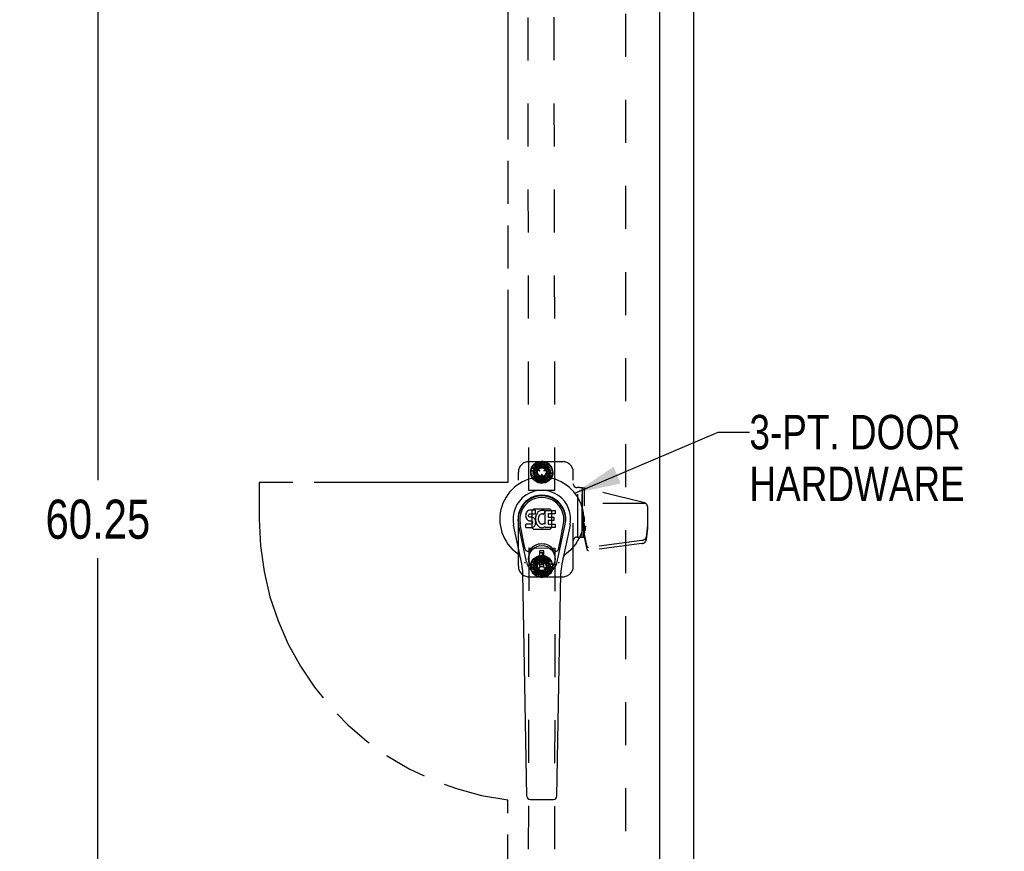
# Model space of a CAD drawing. Header units: inches. Extents: x 0 to 187, y 0 to 121.
# Tile 23 of 44: x 69 to 93, y 40 to 60. Entities that reach past the tile are written whole.
import ezdxf

# ---------------------------------------------------------------- set-up
doc = ezdxf.new("R2010")
doc.units = ezdxf.units.IN
doc.header["$LTSCALE"] = 10.270299
doc.header["$MEASUREMENT"] = 0
doc.linetypes.add('HIDDEN', pattern=[0.2, 0.1, -0.1])
doc.linetypes.add('PHANTOM', pattern=[0.8, 0.45, -0.05, 0.1, -0.05, 0.1, -0.05])
doc.layers.get('0').update_dxf_attribs({"linetype": 'CONTINUOUS'})
for name, color, linetype in [('02___PRT_ALL_AXES', 7, 'CONTINUOUS'), ('AVAILABLE_DOOR_SPACE', 7, 'CONTINUOUS'), ('DEFAULT_2', 8, 'HIDDEN'), ('DIMENSIONS', 7, 'CONTINUOUS')]:
    doc.layers.add(name, color=color, linetype=linetype)
doc.styles.get("Standard").update_dxf_attribs({"font": 'txt', "width": 0.8})
doc.dimstyles.new('DIMSTYLE_2', dxfattribs={"dimtxt": 0.933664, "dimasz": 1.098428, "dimexe": 0.09, "dimexo": 0.07, "dimgap": 0.0425, "dimtad": 0, "dimtih": 1, "dimtoh": 1, "dimzin": 4, "dimdsep": 46, "dimtxsty": 'Standard', "dimblk": '_FILLED', "dimblk1": '_FILLED', "dimblk2": '_FILLED', "dimcen": 0.09, "dimadec": 0, "dimazin": 0, "dimtfac": 1, "dimtofl": 0, "dimtmove": 0, "dimatfit": 3, "dimldrblk": '_FILLED', "dimfxl": 0, "dimtolj": 1, "dimtzin": 4, "dimarcsym": 0})
doc.dimstyles.get("Standard").update_dxf_attribs({"dimtxt": 0.933664, "dimasz": 1.098428, "dimexe": 0.09, "dimexo": 0.07, "dimgap": 0.09, "dimtad": 0, "dimtih": 1, "dimtoh": 1, "dimzin": 4, "dimdsep": 46, "dimtxsty": 'Standard', "dimblk": '_FILLED', "dimblk1": '_FILLED', "dimblk2": '_FILLED', "dimcen": 0.09, "dimadec": 0, "dimazin": 0, "dimtp": 0.01, "dimtm": 0.01, "dimtfac": 1, "dimtofl": 0, "dimtmove": 0, "dimatfit": 3, "dimldrblk": '_FILLED', "dimfxl": 0, "dimtolj": 1, "dimtzin": 4, "dimarcsym": 0})

# ---------------------------------------------------------------- blocks, each defined once
blk = doc.blocks.new('_FILLED')
at = {"color": 0, "linetype": 'ByBlock'}
blk.add_solid([(0, 0), (-1, 0.2), (-1, -0.2)], dxfattribs=at)
blk = doc.blocks.new('*D15')
at = {"layer": 'DIMENSIONS', "color": 2, "linetype": 'Continuous'}
for p, q in [((71.272, 77.777), (71.272, 48.586)), ((71.272, 17.527), (71.272, 46.719))]:
    blk.add_line(p, q, dxfattribs=at)
at = {"layer": 'DIMENSIONS', "color": 2, "linetype": 'Continuous', "xscale": 1.0984277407, "yscale": 1.0984277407, "zscale": 1.0984277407}
for p, rotation in [((71.272, 77.777), 90), ((71.272, 17.527), 270)]:
    blk.add_blockref('_FILLED', p, dxfattribs=dict(at, rotation=rotation))
at = {"layer": 'DIMENSIONS', "color": 2, "linetype": 'Continuous', "insert": (71.272, 48.119), "char_height": 0.9337, "width": 3.73465, "attachment_point": 2, "line_spacing_factor": 0.9}
blk.add_mtext('60.25', dxfattribs=at)

msp = doc.modelspace()

# ---------------------------------------------------------------- linework, layer by layer
at = {"color": 3, "linetype": 'Continuous'}
for p, q in [((85.497, 9.756), (85.497, 81.548)), ((84.684, 78.798), (84.684, 16.506))]:
    msp.add_line(p, q, dxfattribs=at)
at = {"color": 7, "linetype": 'Continuous'}
for p, q in [((81.487, 47.767), (81.485, 47.743)), ((81.485, 47.743), (81.486, 47.719)), ((81.492, 47.79), (81.487, 47.767)), ((81.502, 47.812), (81.492, 47.79)), ((81.515, 47.832), (81.502, 47.812)), ((81.524, 47.84), (81.515, 47.832)), ((81.533, 47.847), (81.524, 47.84)), ((81.555, 47.856), (81.533, 47.847)), ((81.578, 47.864), (81.555, 47.856)), ((81.556, 47.731), (81.557, 47.746)), ((81.557, 47.724), (81.556, 47.731)), ((81.557, 47.746), (81.559, 47.761)), ((81.559, 47.716), (81.557, 47.724)), ((81.559, 47.761), (81.562, 47.768)), ((81.562, 47.768), (81.568, 47.773)), ((81.568, 47.773), (81.582, 47.777)), ((81.718, 47.864), (81.578, 47.864)), ((81.582, 47.777), (81.597, 47.778)), ((81.597, 47.778), (81.71, 47.778)), ((81.71, 47.778), (81.716, 47.779)), ((81.716, 47.779), (81.718, 47.784)), ((81.72, 47.821), (81.718, 47.864)), ((81.718, 47.784), (81.719, 47.797)), ((81.719, 47.797), (81.72, 47.821)), ((81.732, 47.743), (81.726, 47.722)), ((81.741, 47.764), (81.732, 47.743)), ((81.752, 47.783), (81.741, 47.764)), ((81.765, 47.801), (81.752, 47.783)), ((81.779, 47.818), (81.765, 47.801)), ((81.796, 47.833), (81.779, 47.818)), ((81.801, 47.722), (81.795, 47.71)), ((81.814, 47.846), (81.796, 47.833)), ((81.815, 47.745), (81.801, 47.722)), ((81.834, 47.855), (81.814, 47.846)), ((81.823, 47.756), (81.815, 47.745)), ((81.834, 47.763), (81.823, 47.756)), ((81.856, 47.86), (81.834, 47.855)), ((81.859, 47.774), (81.834, 47.763)), ((81.878, 47.862), (81.856, 47.86)), ((81.871, 47.777), (81.859, 47.774)), ((81.885, 47.777), (81.871, 47.777)), ((81.901, 47.862), (81.878, 47.862)), ((81.898, 47.774), (81.885, 47.777)), ((81.91, 47.769), (81.898, 47.774)), ((81.912, 47.86), (81.901, 47.862)), ((81.922, 47.857), (81.912, 47.86)), ((81.943, 47.839), (81.916, 47.771)), ((81.941, 47.845), (81.922, 47.857)), ((81.951, 47.862), (82.188, 47.862)), ((81.951, 47.536), (81.951, 47.862)), ((82.021, 47.774), (82.021, 47.706)), ((82.188, 47.778), (82.026, 47.778)), ((82.193, 47.857), (82.193, 47.783)), ((81.395, 46.583), (81.198, 47.509)), ((81.506, 46.63), (81.313, 47.533)), ((81.361, 47.307), (81.317, 47.534)), ((81.429, 47.16), (81.354, 47.541)), ((81.486, 47.719), (81.49, 47.695)), ((81.488, 47.457), (81.488, 47.532)), ((81.49, 47.695), (81.498, 47.673)), ((81.552, 47.537), (81.492, 47.536)), ((81.498, 47.673), (81.511, 47.653)), ((81.511, 47.653), (81.528, 47.636)), ((81.528, 47.636), (81.547, 47.623)), ((81.547, 47.623), (81.559, 47.618)), ((81.613, 47.537), (81.552, 47.537)), ((81.564, 47.71), (81.559, 47.716)), ((81.559, 47.618), (81.57, 47.616)), ((81.57, 47.706), (81.564, 47.71)), ((81.585, 47.702), (81.57, 47.706)), ((81.57, 47.616), (81.618, 47.616)), ((81.609, 47.703), (81.585, 47.702)), ((81.633, 47.702), (81.609, 47.703)), ((81.628, 47.538), (81.613, 47.537)), ((81.618, 47.616), (81.625, 47.615)), ((81.625, 47.615), (81.632, 47.613)), ((81.634, 47.542), (81.628, 47.538)), ((81.632, 47.613), (81.638, 47.608)), ((81.656, 47.696), (81.633, 47.702)), ((81.64, 47.547), (81.634, 47.542)), ((81.638, 47.608), (81.643, 47.602)), ((81.649, 47.559), (81.64, 47.547)), ((81.643, 47.602), (81.65, 47.589)), ((81.652, 47.566), (81.649, 47.559)), ((81.65, 47.589), (81.652, 47.574)), ((81.652, 47.574), (81.652, 47.566)), ((81.667, 47.692), (81.656, 47.696)), ((81.677, 47.685), (81.667, 47.692)), ((81.694, 47.668), (81.677, 47.685)), ((81.68, 47.472), (81.697, 47.488)), ((81.707, 47.648), (81.694, 47.668)), ((81.697, 47.488), (81.703, 47.498)), ((81.703, 47.498), (81.709, 47.509)), ((81.717, 47.626), (81.707, 47.648)), ((81.709, 47.509), (81.717, 47.532)), ((81.723, 47.603), (81.717, 47.626)), ((81.717, 47.532), (81.724, 47.555)), ((81.722, 47.7), (81.718, 47.655)), ((81.718, 47.655), (81.718, 47.633)), ((81.718, 47.633), (81.722, 47.611)), ((81.726, 47.722), (81.722, 47.7)), ((81.722, 47.611), (81.726, 47.589)), ((81.725, 47.579), (81.723, 47.603)), ((81.724, 47.555), (81.725, 47.579)), ((81.726, 47.589), (81.733, 47.568)), ((81.733, 47.568), (81.755, 47.529)), ((81.755, 47.529), (81.767, 47.51)), ((81.767, 47.51), (81.782, 47.494)), ((81.782, 47.494), (81.798, 47.479)), ((81.788, 47.671), (81.787, 47.644)), ((81.787, 47.644), (81.788, 47.631)), ((81.791, 47.698), (81.788, 47.671)), ((81.788, 47.631), (81.791, 47.618)), ((81.795, 47.71), (81.791, 47.698)), ((81.791, 47.618), (81.802, 47.593)), ((81.802, 47.593), (81.815, 47.57)), ((81.815, 47.57), (81.824, 47.56)), ((81.824, 47.56), (81.834, 47.551)), ((81.834, 47.551), (81.845, 47.544)), ((81.845, 47.544), (81.857, 47.539)), ((81.857, 47.539), (81.87, 47.537)), ((81.87, 47.537), (81.884, 47.536)), ((81.884, 47.536), (81.897, 47.538)), ((81.897, 47.538), (81.91, 47.542)), ((81.91, 47.542), (81.922, 47.548)), ((81.922, 47.548), (81.933, 47.555)), ((81.939, 47.554), (81.951, 47.536)), ((82.023, 47.615), (82.023, 47.538)), ((82.026, 47.702), (82.157, 47.702)), ((82.157, 47.62), (82.027, 47.62)), ((82.027, 47.533), (82.189, 47.533)), ((82.162, 47.697), (82.162, 47.624)), ((82.193, 47.529), (82.193, 47.457)), ((82.237, 46.63), (82.43, 47.533)), ((82.314, 47.16), (82.389, 47.541)), ((82.545, 47.509), (82.348, 46.583)), ((82.382, 47.307), (82.426, 47.534)), ((81.493, 47.452), (81.637, 47.452)), ((81.637, 47.452), (81.649, 47.454)), ((81.649, 47.454), (81.66, 47.458)), ((81.66, 47.458), (81.68, 47.472)), ((81.798, 47.479), (81.816, 47.465)), ((81.816, 47.465), (81.826, 47.46)), ((81.826, 47.46), (81.836, 47.456)), ((81.836, 47.456), (81.858, 47.451)), ((81.858, 47.451), (81.88, 47.448)), ((81.88, 47.448), (81.902, 47.451)), ((81.902, 47.451), (81.923, 47.458)), ((81.923, 47.458), (81.942, 47.469)), ((81.942, 47.469), (81.943, 47.47)), ((81.953, 47.47), (81.943, 47.47)), ((81.953, 47.457), (81.953, 47.47)), ((82.189, 47.452), (81.958, 47.452)), ((81.477, 46.935), (81.429, 47.16)), ((82.266, 46.935), (82.314, 47.16)), ((81.917, 46.895), (81.826, 46.895)), ((81.826, 46.521), (81.826, 46.895)), ((81.826, 46.855), (81.917, 46.855)), ((81.877, 46.855), (81.877, 46.777)), ((81.917, 46.521), (81.917, 46.895)), ((81.917, 46.56), (81.826, 46.56)), ((81.917, 46.777), (81.877, 46.777)), ((81.514, 41.037), (81.421, 46.357)), ((81.826, 46.521), (81.917, 46.521)), ((82.229, 41.037), (82.322, 46.357)), ((81.592, 40.959), (82.151, 40.959))]:
    msp.add_line(p, q, dxfattribs=at)
for points in [[(81.473, 46.599), (81.472, 46.605), (81.47, 46.61), (81.469, 46.616), (81.467, 46.622)], [(82.276, 46.622), (82.275, 46.616), (82.273, 46.61), (82.272, 46.605), (82.27, 46.599)]]:
    msp.add_lwpolyline(points, dxfattribs=at)
for radius in [0.317, 0.313]:
    msp.add_circle((81.872, 46.708), radius, dxfattribs=at)
for centre, radius, start, end in [((81.872, 47.652), 1.004, 305.5066, 234.4934), ((81.872, 47.652), 0.689, 347.9703, 192.0297), ((81.872, 47.652), 0.571, 347.9703, 192.0297), ((81.872, 47.642), 0.527, 348.9402, 191.0594), ((81.912, 47.773), 0.00448, 246.1578, 339.0016), ((81.938, 47.841), 0.00448, 339.0016, 51.8729), ((82.026, 47.774), 0.00448, 90, 180), ((82.188, 47.857), 0.00448, 0, 90), ((82.188, 47.783), 0.00448, 270, 360), ((81.492, 47.532), 0.00448, 90, 180.0119), ((81.936, 47.551), 0.00448, 34.0893, 127.3444), ((82.026, 47.706), 0.00448, 180, 270), ((82.027, 47.615), 0.00448, 90, 180), ((82.027, 47.538), 0.00448, 180, 270), ((82.157, 47.697), 0.00448, 0, 90), ((82.157, 47.624), 0.00448, 270, 360), ((82.189, 47.529), 0.00448, 0, 90), ((81.493, 47.457), 0.00483, 180, 270), ((81.958, 47.457), 0.00448, 180, 270), ((82.189, 47.457), 0.00448, 270, 360), ((81.872, 46.708), 0.354, 35.4237, 144.5763), ((81.174, 46.675), 0.197, 12.0297, 54.4934), ((81.535, 46.947), 0.0591, 192.0297, 324.5763), ((82.208, 46.947), 0.0591, 215.4237, 347.9703), ((82.569, 46.675), 0.197, 125.5066, 167.9703), ((80.24, 46.336), 1.181, 1, 12.0297), ((81.872, 46.708), 0.374, 192.0297, 347.9703), ((83.503, 46.336), 1.181, 167.9703, 179), ((81.592, 41.038), 0.0787, 181, 270), ((82.151, 41.038), 0.0787, 270, 359)]:
    msp.add_arc(centre, radius, start, end, dxfattribs=at)
msp.add_ellipse((81.872, 47.642), major_axis=(0, 0.565), ratio=0.999848, start_param=-1.76365, end_param=1.76365, dxfattribs=at)
at = {"layer": '02___PRT_ALL_AXES', "color": 8, "linetype": 'HIDDEN'}
for p, q in [((81.56, 48.339), (81.512, 77.839)), ((82.185, 48.34), (82.137, 77.84)), ((82.185, 48.34), (81.56, 48.339)), ((82.832, 48.4), (82.832, 47.223)), ((82.711, 47.223), (82.833, 47.223)), ((81.56, 46.965), (81.512, 17.466)), ((81.56, 46.965), (82.185, 46.964)), ((82.185, 46.964), (82.137, 17.465))]:
    msp.add_line(p, q, dxfattribs=at)
for centre, radius in [((81.872, 48.777), 0.195), ((81.871, 48.777), 0.172), ((81.872, 46.527), 0.195), ((81.871, 46.527), 0.172)]:
    msp.add_circle(centre, radius, dxfattribs=at)
at = {"layer": 'AVAILABLE_DOOR_SPACE', "color": 4, "linetype": 'PHANTOM'}
for p, q in [((81.059, 77.777), (81.059, 48.527)), ((81.059, 48.527), (75.122, 48.527)), ((75.122, 48.527), (75.122, 47.652)), ((81.059, 17.527), (81.059, 40.951))]:
    msp.add_line(p, q, dxfattribs=at)
msp.add_arc((81.872, 47.652), 6.75, 180, 263.0865, dxfattribs=at)
at = {"layer": 'DEFAULT_2', "color": 8, "linetype": 'HIDDEN'}
for p, q in [((83.872, 78.204), (83.872, 17.1)), ((81.561, 49.027), (82.371, 49.027)), ((81.61, 48.823), (81.643, 48.901)), ((81.641, 48.909), (81.699, 48.971)), ((81.641, 48.909), (81.766, 48.838)), ((81.763, 48.832), (81.643, 48.901)), ((81.762, 48.956), (81.662, 48.782)), ((81.766, 48.838), (81.675, 48.946)), ((81.788, 48.866), (81.699, 48.971)), ((81.701, 48.98), (81.776, 49.019)), ((81.701, 48.98), (81.793, 48.87)), ((81.793, 48.87), (81.745, 49.003)), ((81.972, 48.961), (81.771, 48.961)), ((81.823, 48.889), (81.776, 49.019)), ((81.78, 49.026), (81.865, 49.037)), ((81.78, 49.026), (81.83, 48.891)), ((81.83, 48.891), (81.83, 49.032)), ((81.865, 48.899), (81.865, 49.037)), ((81.871, 49.042), (81.954, 49.023)), ((81.871, 49.042), (81.871, 48.899)), ((81.871, 48.899), (81.919, 49.031)), ((81.907, 48.894), (81.954, 49.023)), ((81.962, 49.027), (81.913, 48.892)), ((81.913, 48.892), (82.004, 49)), ((81.945, 48.875), (82.033, 48.98)), ((82.042, 48.981), (81.95, 48.87)), ((81.95, 48.87), (82.072, 48.941)), ((81.962, 49.027), (82.033, 48.98)), ((81.974, 48.844), (82.093, 48.913)), ((82.101, 48.91), (81.977, 48.838)), ((82.081, 48.782), (81.981, 48.956)), ((82.093, 48.913), (82.042, 48.981)), ((82.126, 48.829), (82.101, 48.91)), ((81.311, 46.527), (81.311, 48.777)), ((81.61, 48.823), (81.751, 48.798)), ((81.61, 48.73), (81.615, 48.815)), ((81.61, 48.73), (81.751, 48.756)), ((81.751, 48.756), (81.613, 48.78)), ((81.75, 48.791), (81.615, 48.815)), ((81.753, 48.749), (81.617, 48.725)), ((81.642, 48.644), (81.617, 48.725)), ((81.766, 48.716), (81.627, 48.691)), ((81.751, 48.798), (81.629, 48.868)), ((81.642, 48.644), (81.766, 48.716)), ((81.769, 48.71), (81.65, 48.641)), ((81.662, 48.772), (81.763, 48.598)), ((81.793, 48.683), (81.671, 48.613)), ((81.701, 48.573), (81.793, 48.683)), ((81.799, 48.679), (81.71, 48.573)), ((81.754, 48.846), (81.753, 48.844)), ((81.813, 48.804), (81.755, 48.837)), ((81.761, 48.848), (81.819, 48.814)), ((81.82, 48.805), (81.821, 48.807)), ((81.866, 48.645), (81.866, 48.713)), ((81.873, 48.718), (81.871, 48.718)), ((81.878, 48.713), (81.878, 48.645)), ((81.92, 48.665), (81.967, 48.535)), ((81.922, 48.807), (81.923, 48.806)), ((81.924, 48.814), (81.982, 48.848)), ((81.988, 48.838), (81.93, 48.804)), ((82.043, 48.574), (81.95, 48.684)), ((81.95, 48.684), (81.998, 48.551)), ((81.955, 48.688), (82.044, 48.582)), ((81.977, 48.838), (82.116, 48.863)), ((82.102, 48.645), (81.977, 48.716)), ((81.977, 48.716), (82.068, 48.608)), ((81.98, 48.722), (82.1, 48.653)), ((81.981, 48.598), (82.081, 48.772)), ((81.99, 48.845), (81.989, 48.846)), ((81.99, 48.805), (82.126, 48.829)), ((82.133, 48.823), (81.992, 48.798)), ((81.992, 48.798), (82.13, 48.774)), ((82.133, 48.731), (81.992, 48.756)), ((81.992, 48.756), (82.114, 48.686)), ((81.993, 48.763), (82.129, 48.739)), ((82.1, 48.653), (82.133, 48.731)), ((82.129, 48.739), (82.133, 48.823)), ((82.621, 46.527), (82.621, 48.777)), ((81.701, 48.573), (81.65, 48.641)), ((81.71, 48.573), (81.781, 48.527)), ((81.83, 48.662), (81.74, 48.554)), ((81.972, 48.593), (81.771, 48.593)), ((81.781, 48.527), (81.83, 48.662)), ((81.836, 48.66), (81.789, 48.53)), ((81.789, 48.53), (81.872, 48.511)), ((81.872, 48.655), (81.824, 48.523)), ((81.871, 48.64), (81.873, 48.64)), ((81.872, 48.511), (81.872, 48.655)), ((81.878, 48.655), (81.879, 48.517)), ((81.879, 48.517), (81.963, 48.528)), ((81.913, 48.662), (81.914, 48.522)), ((81.963, 48.528), (81.913, 48.662)), ((81.967, 48.535), (82.043, 48.574)), ((82.044, 48.582), (82.102, 48.645)), ((82.711, 48.407), (82.712, 48.407)), ((82.728, 47.223), (82.728, 48.407)), ((82.729, 47.223), (82.729, 48.407)), ((82.833, 47.223), (82.833, 48.4)), ((82.891, 47.969), (82.891, 48.391)), ((84.323, 48.044), (82.949, 48.378)), ((84.357, 48.027), (82.891, 48.027)), ((81.635, 47.847), (81.635, 47.457)), ((81.639, 47.858), (81.665, 47.884)), ((82.066, 47.888), (81.676, 47.888)), ((82.077, 47.884), (82.103, 47.858)), ((82.108, 47.457), (82.108, 47.847)), ((84.391, 47.956), (84.391, 47.437)), ((82.891, 47.592), (82.891, 47.705)), ((82.891, 47.423), (82.891, 47.551)), ((84.391, 47.507), (84.364, 47.226)), ((81.665, 47.42), (81.639, 47.446)), ((81.676, 47.415), (82.066, 47.415)), ((82.103, 47.446), (82.077, 47.42)), ((82.871, 47.473), (82.914, 47.473)), ((82.871, 47.223), (82.871, 47.473)), ((82.888, 47.396), (82.871, 47.473)), ((82.871, 47.266), (82.871, 47.277)), ((82.871, 47.256), (82.871, 47.266)), ((82.871, 47.25), (82.871, 47.256)), ((82.885, 47.36), (82.889, 47.335)), ((82.89, 47.382), (82.914, 47.382)), ((82.891, 47.223), (82.891, 47.367)), ((82.951, 46.995), (82.891, 47.298)), ((82.892, 47.477), (82.914, 47.477)), ((82.914, 47.382), (82.914, 47.477)), ((84.391, 47.437), (84.364, 47.156)), ((82.729, 47.223), (82.728, 47.223)), ((82.832, 47.223), (82.891, 47.223)), ((82.872, 47.246), (82.871, 47.25)), ((82.872, 47.243), (82.872, 47.246)), ((82.872, 47.242), (82.872, 47.243)), ((82.872, 47.24), (82.872, 47.242)), ((82.872, 47.239), (82.872, 47.24)), ((82.872, 47.238), (82.872, 47.239)), ((82.872, 47.239), (82.872, 47.239)), ((82.872, 47.237), (82.872, 47.238)), ((82.872, 47.236), (82.872, 47.237)), ((82.872, 47.237), (82.872, 47.237)), ((82.888, 47.244), (82.891, 47.228)), ((82.951, 46.925), (82.891, 47.228)), ((84.261, 47.142), (82.986, 46.976)), ((84.261, 47.072), (82.986, 46.906)), ((84.364, 47.226), (84.362, 47.217)), ((84.364, 47.156), (84.362, 47.146)), ((84.364, 47.226), (84.364, 47.226)), ((84.364, 47.156), (84.364, 47.226)), ((84.364, 47.226), (84.364, 47.156)), ((84.364, 47.156), (84.364, 47.156)), ((81.781, 46.777), (81.865, 46.787)), ((81.83, 46.642), (81.83, 46.783)), ((81.865, 46.649), (81.865, 46.787)), ((81.872, 46.793), (81.955, 46.774)), ((81.872, 46.793), (81.872, 46.649)), ((81.61, 46.574), (81.644, 46.652)), ((81.61, 46.574), (81.751, 46.549)), ((81.61, 46.482), (81.615, 46.567)), ((81.75, 46.542), (81.615, 46.567)), ((81.751, 46.549), (81.63, 46.62)), ((81.642, 46.661), (81.7, 46.723)), ((81.642, 46.661), (81.766, 46.589)), ((81.763, 46.583), (81.644, 46.652)), ((81.763, 46.707), (81.662, 46.533)), ((81.766, 46.589), (81.676, 46.697)), ((81.788, 46.617), (81.7, 46.723)), ((81.701, 46.731), (81.777, 46.769)), ((81.701, 46.731), (81.793, 46.621)), ((81.793, 46.621), (81.745, 46.754)), ((81.972, 46.712), (81.771, 46.712)), ((81.824, 46.64), (81.777, 46.769)), ((81.781, 46.777), (81.83, 46.642)), ((81.866, 46.591), (81.866, 46.659)), ((81.873, 46.664), (81.871, 46.664)), ((81.871, 46.586), (81.873, 46.586)), ((81.872, 46.649), (81.92, 46.782)), ((81.878, 46.659), (81.878, 46.591)), ((81.907, 46.644), (81.955, 46.774)), ((81.963, 46.777), (81.913, 46.642)), ((81.913, 46.642), (82.004, 46.75)), ((81.945, 46.625), (82.034, 46.73)), ((82.043, 46.731), (81.95, 46.621)), ((81.95, 46.621), (82.072, 46.691)), ((81.963, 46.777), (82.034, 46.73)), ((81.974, 46.594), (82.093, 46.663)), ((82.102, 46.66), (81.977, 46.588)), ((81.977, 46.588), (82.116, 46.612)), ((82.081, 46.532), (81.981, 46.707)), ((81.99, 46.555), (82.126, 46.579)), ((82.133, 46.573), (81.992, 46.548)), ((81.992, 46.548), (82.13, 46.524)), ((82.093, 46.663), (82.043, 46.731)), ((82.126, 46.579), (82.102, 46.66)), ((82.128, 46.488), (82.133, 46.573)), ((81.61, 46.482), (81.751, 46.507)), ((81.751, 46.507), (81.613, 46.531)), ((81.753, 46.5), (81.617, 46.476)), ((81.641, 46.395), (81.617, 46.476)), ((81.766, 46.467), (81.627, 46.443)), ((81.641, 46.395), (81.766, 46.467)), ((81.769, 46.461), (81.65, 46.392)), ((81.701, 46.324), (81.65, 46.392)), ((81.662, 46.523), (81.762, 46.348)), ((81.793, 46.434), (81.671, 46.364)), ((81.701, 46.324), (81.793, 46.434)), ((81.798, 46.43), (81.709, 46.325)), ((81.709, 46.325), (81.78, 46.278)), ((81.83, 46.413), (81.739, 46.305)), ((81.753, 46.46), (81.754, 46.459)), ((81.755, 46.467), (81.813, 46.501)), ((81.819, 46.49), (81.761, 46.457)), ((81.972, 46.343), (81.771, 46.343)), ((81.78, 46.278), (81.83, 46.413)), ((81.836, 46.411), (81.788, 46.281)), ((81.821, 46.497), (81.82, 46.499)), ((81.871, 46.406), (81.823, 46.273)), ((81.871, 46.262), (81.871, 46.406)), ((81.878, 46.406), (81.878, 46.268)), ((81.962, 46.278), (81.913, 46.413)), ((81.913, 46.413), (81.913, 46.272)), ((81.919, 46.415), (81.966, 46.286)), ((81.923, 46.499), (81.922, 46.497)), ((81.982, 46.456), (81.924, 46.49)), ((81.93, 46.501), (81.988, 46.467)), ((82.042, 46.324), (81.95, 46.434)), ((81.95, 46.434), (81.998, 46.301)), ((81.955, 46.438), (82.043, 46.332)), ((81.966, 46.286), (82.042, 46.324)), ((82.101, 46.394), (81.977, 46.466)), ((81.977, 46.466), (82.067, 46.358)), ((81.98, 46.472), (82.1, 46.403)), ((81.981, 46.348), (82.081, 46.522)), ((81.989, 46.458), (81.99, 46.46)), ((82.133, 46.481), (81.992, 46.506)), ((81.992, 46.506), (82.113, 46.435)), ((81.993, 46.513), (82.128, 46.488)), ((82.043, 46.332), (82.101, 46.394)), ((82.1, 46.403), (82.133, 46.481)), ((81.561, 46.277), (82.371, 46.277)), ((81.788, 46.281), (81.871, 46.262)), ((81.878, 46.268), (81.962, 46.278))]:
    msp.add_line(p, q, dxfattribs=at)
for points in [[(82.892, 47.477), (82.894, 47.477), (82.896, 47.477), (82.899, 47.477), (82.901, 47.477), (82.903, 47.478), (82.906, 47.478), (82.908, 47.479), (82.91, 47.479), (82.912, 47.48), (82.914, 47.48), (82.916, 47.481), (82.918, 47.481), (82.92, 47.482), (82.922, 47.483), (82.923, 47.484), (82.925, 47.485), (82.927, 47.485), (82.928, 47.486), (82.93, 47.487), (82.931, 47.488)], [(82.891, 47.423), (82.873, 47.236), (82.873, 47.236), (82.873, 47.236), (82.873, 47.236), (82.873, 47.236), (82.872, 47.235), (82.872, 47.235), (82.872, 47.235), (82.872, 47.235), (82.872, 47.235), (82.872, 47.235), (82.872, 47.235), (82.872, 47.235), (82.872, 47.235), (82.872, 47.235), (82.872, 47.235), (82.872, 47.235), (82.872, 47.235), (82.872, 47.235), (82.872, 47.235), (82.872, 47.235), (82.872, 47.235), (82.872, 47.235), (82.872, 47.235), (82.872, 47.235), (82.872, 47.235), (82.872, 47.235), (82.872, 47.236), (82.872, 47.236), (82.872, 47.236), (82.872, 47.236), (82.872, 47.236), (82.872, 47.236)], [(84.362, 47.217), (84.361, 47.213), (84.36, 47.21), (84.359, 47.207), (84.358, 47.204), (84.356, 47.201), (84.355, 47.198), (84.353, 47.195), (84.351, 47.192), (84.349, 47.189), (84.347, 47.186), (84.344, 47.183), (84.342, 47.18), (84.339, 47.178), (84.336, 47.175), (84.333, 47.172), (84.33, 47.17), (84.327, 47.168), (84.324, 47.165), (84.321, 47.163), (84.317, 47.161), (84.314, 47.159), (84.31, 47.157), (84.306, 47.155), (84.303, 47.153), (84.299, 47.152), (84.295, 47.15), (84.291, 47.149), (84.287, 47.147), (84.282, 47.146), (84.278, 47.145), (84.274, 47.144), (84.269, 47.143), (84.265, 47.143), (84.261, 47.142)], [(84.261, 47.072), (84.265, 47.072), (84.269, 47.073), (84.274, 47.074), (84.278, 47.075), (84.282, 47.076), (84.287, 47.077), (84.291, 47.079), (84.295, 47.08), (84.299, 47.081), (84.303, 47.083), (84.306, 47.085), (84.31, 47.087), (84.314, 47.089), (84.317, 47.091), (84.321, 47.093), (84.324, 47.095), (84.327, 47.097), (84.33, 47.1), (84.333, 47.102), (84.336, 47.105), (84.339, 47.107), (84.342, 47.11), (84.344, 47.113), (84.347, 47.116), (84.349, 47.118), (84.351, 47.121), (84.353, 47.124), (84.355, 47.127), (84.356, 47.13), (84.358, 47.134), (84.359, 47.137), (84.36, 47.14), (84.361, 47.143), (84.362, 47.146)], [(82.986, 46.976), (82.984, 46.976), (82.983, 46.976), (82.981, 46.976), (82.98, 46.976), (82.978, 46.976), (82.977, 46.976), (82.975, 46.976), (82.974, 46.976), (82.972, 46.977), (82.971, 46.977), (82.97, 46.977), (82.968, 46.978), (82.967, 46.978), (82.966, 46.979), (82.964, 46.979), (82.963, 46.98), (82.962, 46.981), (82.961, 46.981), (82.96, 46.982), (82.959, 46.983), (82.958, 46.984), (82.957, 46.985), (82.956, 46.986), (82.955, 46.986), (82.954, 46.987), (82.954, 46.988), (82.953, 46.989), (82.952, 46.99), (82.952, 46.991), (82.952, 46.993), (82.951, 46.994), (82.951, 46.995)], [(82.951, 46.925), (82.951, 46.923), (82.952, 46.922), (82.952, 46.921), (82.952, 46.92), (82.953, 46.919), (82.954, 46.918), (82.954, 46.917), (82.955, 46.916), (82.956, 46.915), (82.957, 46.914), (82.958, 46.914), (82.959, 46.913), (82.96, 46.912), (82.961, 46.911), (82.962, 46.91), (82.963, 46.91), (82.964, 46.909), (82.966, 46.909), (82.967, 46.908), (82.968, 46.908), (82.97, 46.907), (82.971, 46.907), (82.972, 46.906), (82.974, 46.906), (82.975, 46.906), (82.977, 46.906), (82.978, 46.906), (82.98, 46.906), (82.981, 46.906), (82.983, 46.906), (82.984, 46.906), (82.986, 46.906)]]:
    msp.add_lwpolyline(points, dxfattribs=at)
for centre, radius in [((81.872, 48.777), 0.266), ((81.872, 48.777), 0.168), ((81.872, 48.777), 0.122), ((81.872, 48.777), 0.102), ((81.872, 46.527), 0.266), ((81.872, 46.527), 0.168), ((81.872, 46.527), 0.122), ((81.872, 46.527), 0.102)]:
    msp.add_circle(centre, radius, dxfattribs=at)
for centre, radius, start, end in [((81.561, 48.777), 0.25, 90, 180), ((81.771, 48.951), 0.01, 90.0912, 150.0967), ((81.972, 48.951), 0.01, 30.0904, 90.0959), ((82.371, 48.777), 0.25, 0, 90), ((81.67, 48.777), 0.01, 150.0919, 210.0953), ((81.757, 48.842), 0.005, 150.0918, 240.0918), ((81.758, 48.843), 0.005, 60.0918, 150.0918), ((81.816, 48.808), 0.005, 240.0918, 330.0918), ((81.817, 48.81), 0.005, 330.0918, 60.0918), ((81.871, 48.713), 0.005, 90.0918, 180.0918), ((81.873, 48.713), 0.005, 0.0918, 90.0918), ((81.926, 48.81), 0.005, 120.0918, 210.0918), ((81.927, 48.808), 0.005, 210.0918, 300.0918), ((81.985, 48.844), 0.005, 30.0918, 120.0918), ((81.986, 48.842), 0.005, 300.0918, 30.0918), ((82.073, 48.777), 0.01, 330.0919, 30.0953), ((81.771, 48.603), 0.01, 210.0904, 270.0959), ((81.871, 48.645), 0.005, 180.0918, 270.0918), ((81.873, 48.645), 0.005, 270.0918, 0.0918), ((81.972, 48.603), 0.01, 270.0912, 330.0967), ((82.711, 48.497), 0.09, 180, 270), ((82.712, 47.407), 1, 76.3015, 90), ((84.301, 47.956), 0.09, 0, 76.3015), ((81.65, 47.847), 0.0156, 135, 180), ((81.676, 47.873), 0.0156, 90, 135), ((82.066, 47.873), 0.0156, 45, 90), ((82.092, 47.847), 0.0156, 0, 45), ((81.65, 47.457), 0.0156, 180, 225), ((81.676, 47.431), 0.0156, 225, 270), ((82.066, 47.431), 0.0156, 270, 315), ((82.092, 47.457), 0.0156, 315, 360), ((82.711, 47.133), 0.09, 90, 180), ((81.771, 46.702), 0.01, 89.9076, 149.9131), ((81.871, 46.659), 0.005, 89.9082, 179.9082), ((81.871, 46.591), 0.005, 179.9082, 269.9082), ((81.873, 46.659), 0.005, 359.9082, 89.9082), ((81.873, 46.591), 0.005, 269.9082, 359.9082), ((81.972, 46.702), 0.01, 29.9067, 89.9123), ((81.561, 46.527), 0.25, 180, 270), ((81.67, 46.528), 0.01, 149.9083, 209.9117), ((81.757, 46.463), 0.005, 119.9082, 209.9082), ((81.758, 46.461), 0.005, 209.9082, 299.9082), ((81.771, 46.353), 0.01, 209.9067, 269.9123), ((81.816, 46.497), 0.005, 29.9082, 119.9082), ((81.817, 46.495), 0.005, 299.9082, 29.9082), ((81.926, 46.495), 0.005, 149.9082, 239.9082), ((81.927, 46.496), 0.005, 59.9082, 149.9082), ((81.972, 46.353), 0.01, 269.9076, 329.9131), ((81.985, 46.461), 0.005, 239.9082, 329.9082), ((81.986, 46.462), 0.005, 329.9082, 59.9082), ((82.073, 46.527), 0.01, 329.9083, 29.9117), ((82.371, 46.527), 0.25, 270, 360)]:
    msp.add_arc(centre, radius, start, end, dxfattribs=at)
for centre, major_axis, ratio, start_param, end_param in [((82.771, 47.368), (0, 0.126), 0.955893, -1.457897, -1.346424), ((82.771, 47.311), (0, 0.131), 0.915669, -1.570796, -1.383116), ((82.771, 47.367), (0, 0.131), 0.915669, -1.570796, -1.457897), ((82.771, 48.362), (-0.119, 1.127), 0.010271, -3.269376, -3.045004)]:
    msp.add_ellipse(centre, major_axis=major_axis, ratio=ratio, start_param=start_param, end_param=end_param, dxfattribs=at)

# ---------------------------------------------------------------- texts
at = {"layer": 'DIMENSIONS', "color": 2, "linetype": 'Continuous', "insert": (86.828, 50.143), "char_height": 0.8238, "width": 6.59057, "attachment_point": 1, "line_spacing_factor": 0.9}
msp.add_mtext('3-PT. DOOR\\PHARDWARE', dxfattribs=at)

# ---------------------------------------------------------------- dimensions: what is measured, and where the dimension line sits
at = {"layer": 'DIMENSIONS', "color": 2, "linetype": 'Continuous'}
dim = msp.add_linear_dim(base=(71.272, 17.527), p1=(81.059, 77.777), p2=(81.059, 17.527), angle=270, dimstyle='DIMSTYLE_2', dxfattribs=at)
dim.commit()
dim.dimension.update_dxf_attribs({"geometry": '*D15', "text_midpoint": (71.272, 47.652), "dimtype": 160})

# ---------------------------------------------------------------- leaders
at = {"layer": 'DIMENSIONS', "color": 2, "linetype": 'Continuous', "annotation_type": 0, "has_hookline": 1, "hookline_direction": 1, "text_width": 0.473}
msp.add_leader([(82.659, 48.275), (86.082, 49.731), (86.828, 49.731)], dimstyle='Standard', override={"dimtad": 0}, dxfattribs=at)

doc.saveas('drawing.dxf')
